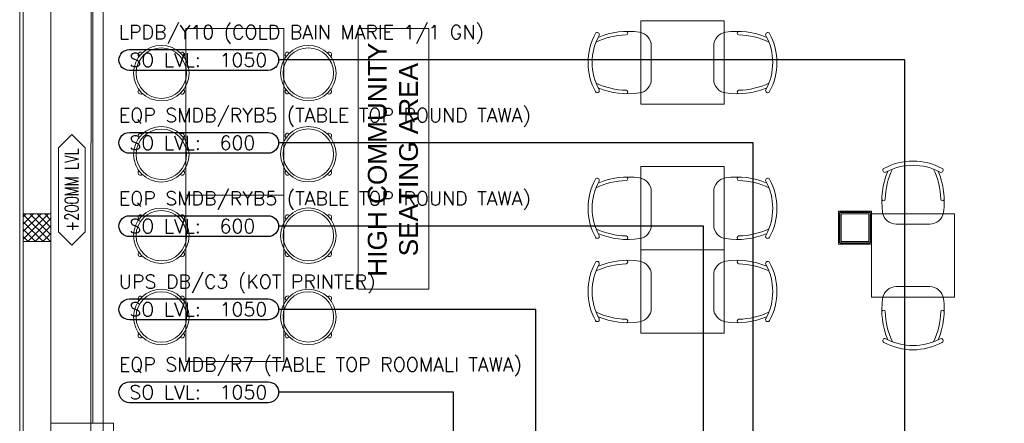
# Model space of a CAD drawing. Header units: millimetres. Extents: x -359 to 21654, y -24856 to 16255.
# Tile 5 of 31: x -25 to 7065, y 4520 to 7429. Entities that reach past the tile are written whole.
import ezdxf
from ezdxf.enums import TextEntityAlignment as Align

# ---------------------------------------------------------------- set-up
doc = ezdxf.new("R2010")
doc.units = ezdxf.units.MM
doc.header["$MEASUREMENT"] = 0
doc.linetypes.add('HIDDENX2', pattern=[0.75, 0.5, -0.25])
doc.layers.get('0').update_dxf_attribs({"color": 1, "lineweight": 5, "true_color": 0xff0000})
doc.layers.add('ELEC-SO-LVL-TAG', color=7, linetype='Continuous')
for name, color, linetype, lineweight, true_color in [('FP XREF (2)$0$a- flr dim 02', 9, 'Continuous', 0, 0x808080), ('FP XREF (2)$0$A-clmn', 9, 'Continuous', 0, 0x808080), ('FP XREF (2)$0$A-LOOSE FUR.', 9, 'Continuous', 0, 0x808080), ('FP XREF (2)$0$A-Wall & Column', 9, 'Continuous', 0, 0x808080), ('FP XREF (2)$0$JII-Furniture', 9, 'Continuous', 0, 0x808080), ('FP XREF (2)$0$N-furn', 9, 'Continuous', 0, 0x808080), ('FP XREF (2)$0$ND_26_HATCH', 9, 'Continuous', 0, 0x808080), ('FP XREF (2)$0$New Design Furn', 9, 'Continuous', 0, 0x808080), ('FP XREF (2)$0$T-TagsWndw', 9, 'Continuous', 0, 0x808080), ('FP XREF (2)$0$Z-AT_Text', 9, 'Continuous', 0, 0x808080), ('M-MEP-ELPR-CKT', 7, 'HIDDENX2', 20, 0x960000)]:
    doc.layers.add(name, color=color, linetype=linetype, lineweight=lineweight, true_color=true_color)
doc.layers.add('FP XREF (2)$0$Z-TB-NONPLOT', color=9, linetype='Continuous', lineweight=0, true_color=0x808080, plot=False)
doc.layers.add('M-MEP-ELLG-TEXT', color=7, linetype='Continuous', lineweight=20)
doc.layers.add('M-MEP-ELSL-TEXT', color=7, linetype='Continuous', lineweight=20)
doc.styles.add('FP XREF (2)$0$SSP_Note', font='romans.shx', dxfattribs={"width": 0.8})
doc.styles.add('FP XREF (2)$0$SSP_Title', font='arial.ttf')
doc.styles.add('Oswald Light', font='txt')
doc.styles.add('ROMANS-100', font='romans.shx')
doc.styles.get("Standard").update_dxf_attribs({"font": 'romans.shx'})
doc.dimstyles.new('MDS-50', dxfattribs={"dimtxt": 100, "dimasz": 100, "dimexe": 50, "dimexo": 50, "dimgap": 25, "dimtad": 1, "dimdec": 0, "dimtxsty": 'Oswald Light', "dimcen": 0, "dimdle": 1.5875, "dimazin": 0, "dimtfac": 1, "dimtdec": 0, "dimtix": 1, "dimtmove": 0, "dimatfit": 0, "dimfxl": 1, "dimfrac": 2, "dimtolj": 1, "dimarcsym": 0})

# ---------------------------------------------------------------- blocks, each defined once
blk = doc.blocks.new('FP XREF (2)$0$seating')
at = {"layer": 'FP XREF (2)$0$JII-Furniture', "color": 0, "lineweight": -2, "ltscale": 50}
for p, q in [((600, 0), (0, 0)), ((0, 0), (0, -600)), ((600, -600), (600, 0)), ((0, -600), (600, -600))]:
    blk.add_line(p, q, dxfattribs=at)
at = {"layer": 'FP XREF (2)$0$N-furn', "color": 0, "lineweight": -2}
for p, q in [((0, -600), (0, 0)), ((0, 0), (600, 0)), ((600, 0), (600, -600)), ((179.9, -75), (420.1, -75)), ((179.9, -525), (420.1, -525)), ((600, -600), (0, -600))]:
    blk.add_line(p, q, dxfattribs=at)
for centre, radius, start, end in [((300, -60.1), 440.1, 61.57492, 118.42508), ((300, -60.1), 440.1, 61.57492, 118.42508), ((637.2, 91.8), 562.1, 157.45188, 188.31665), ((97.7, 313.8), 15, 118.42792, 298.42792), ((637.2, 91.8), 537.1, 154.58519, 178.48788), ((300, -60.1), 410.1, 61.57536, 118.42464), ((-37.2, 91.8), 537.1, 1.51212, 25.41481), ((-37.2, 91.8), 562.1, 351.68335, 22.54812), ((502.3, 313.8), 15, 241.57208, 61.57208), ((502.3, 313.8), 15, 241.57208, 61.57208), ((87.6, 106.6), 12.7, 191.76363, 357.30867), ((512.4, 106.6), 12.7, 182.69133, 348.23637), ((179.9, 25), 100, 188.31665, 270), ((420.1, 25), 100, 270, 351.68335), ((179.9, -625), 100, 90, 171.68335), ((420.1, -625), 100, 8.31665, 90), ((637.2, -691.8), 562.1, 171.68335, 202.54812), ((-37.2, -691.8), 562.1, 337.45188, 8.31665), ((87.6, -706.6), 12.7, 2.69133, 168.23637), ((637.2, -691.8), 537.1, 181.51212, 205.41481), ((-37.2, -691.8), 537.1, 334.58519, 358.48788), ((512.4, -706.6), 12.7, 11.76363, 177.30867), ((97.7, -913.8), 15, 61.57208, 241.57208), ((300, -539.9), 410.1, 241.57536, 298.42464), ((502.3, -913.8), 15, 298.42792, 118.42792), ((502.3, -913.8), 15, 298.42792, 118.42792), ((300, -539.9), 440.1, 241.57492, 298.42508), ((300, -539.9), 440.1, 241.57492, 298.42508)]:
    blk.add_arc(centre, radius, start, end, dxfattribs=at)
blk = doc.blocks.new('FP XREF (2)$0$new stool')
at = {"layer": 'FP XREF (2)$0$New Design Furn', "color": 0, "lineweight": -2}
for centre, radius, start, end in [((600283, 107585.8), 198, 0, 180), ((600283, 107585.8), 180, 0, 180), ((600135.2, 107717.5), 18, 45.66911, 230.87961), ((600430.8, 107717.5), 18, 309.12039, 134.33089), ((600283, 107585.8), 198, 180, 0), ((600283, 107585.8), 180, 180, 0), ((600135.2, 107454), 18, 129.12039, 314.33089), ((600430.8, 107454), 18, 225.66911, 50.87961)]:
    blk.add_arc(centre, radius, start, end, dxfattribs=at)
blk = doc.blocks.new('FP XREF (2)$0$A$Cce852dd5')
at = {"layer": 'FP XREF (2)$0$A-Wall & Column', "color": 0, "lineweight": -2}
for p, q in [((-18, 9), (-18, 0)), ((-9, 18), (0, 18)), ((9, 18), (191, 18)), ((9, 15), (191, 15)), ((9, 12), (191, 12)), ((200, 18), (209, 18)), ((218, 9), (218, 0)), ((-18, -9), (-18, -191)), ((-15, -9), (-15, -191)), ((-12, -9), (-12, -191)), ((212, -9), (212, -191)), ((215, -9), (215, -191)), ((218, -9), (218, -191)), ((-18, -209), (-18, -200)), ((9, -212), (191, -212)), ((218, -200), (218, -209)), ((-9, -218), (0, -218)), ((9, -215), (191, -215)), ((9, -218), (191, -218)), ((209, -218), (200, -218))]:
    blk.add_line(p, q, dxfattribs=at)
for points in [[(0, 9), (-9, 18), (-18, 18), (-18, 9), (-9, 0)], [(-9, 0), (-18, 0), (-18, -9), (-9, -9)], [(9, 9), (9, 18), (0, 18), (0, 9)], [(200, 9), (200, 18), (191, 18), (191, 9)], [(209, 0), (218, 9), (218, 18), (209, 18), (200, 9)], [(209, -9), (218, -9), (218, 0), (209, 0)], [(-9, -191), (-18, -191), (-18, -200), (-9, -200)], [(-9, -200), (-18, -209), (-18, -218), (-9, -218), (0, -209)], [(0, -209), (0, -218), (9, -218), (9, -209)], [(191, -209), (191, -218), (200, -218), (200, -209)], [(200, -209), (209, -218), (218, -218), (218, -209), (209, -200)], [(209, -200), (218, -200), (218, -191), (209, -191)]]:
    blk.add_lwpolyline(points, dxfattribs=at)
blk.add_lwpolyline([(-9, -209), (209, -209), (209, 9), (-9, 9)], close=True, dxfattribs=at)
blk = doc.blocks.new('FP XREF (2)$0$A$C358790f6')
at = {"layer": 'FP XREF (2)$0$A-LOOSE FUR.'}
for points in [[(0, 2399.8), (708, 2399.8), (708, 1199.8), (0, 1199.8)], [(0, 1200), (708, 1200), (708, 0), (0, 0)]]:
    blk.add_lwpolyline(points, close=True, dxfattribs=at)
blk = doc.blocks.new('FP XREF (2)$0$SSP_Tag_Wndw')
at = {"layer": 'FP XREF (2)$0$T-TagsWndw'}
for p, q in [((-5.5, 1.75), (-7.25, 0)), ((5.5, 1.75), (-5.5, 1.75)), ((7.25, 0), (5.5, 1.75)), ((-7.25, 0), (-5.5, -1.75)), ((5.5, -1.75), (7.25, 0)), ((-5.5, -1.75), (5.5, -1.75))]:
    blk.add_line(p, q, dxfattribs=at)
at = {"layer": 'FP XREF (2)$0$T-TagsWndw', "style": 'FP XREF (2)$0$SSP_Note', "width": 0.8}
blk.add_attdef('WndwNo', text='', height=1.8, dxfattribs=at).set_placement((0, 0), align=Align.MIDDLE_CENTER)
blk = doc.blocks.new('FP XREF (2)')
at = {"layer": 'FP XREF (2)$0$ND_26_HATCH'}
h = blk.add_hatch(dxfattribs=at)
h.set_pattern_fill('ANSI37', color=256, scale=300)
h.set_pattern_definition([(45, (466752.75, 162145.904), (-26.5165043, 26.5165043), []), (135, (466752.75, 162145.904), (-26.5165043, -26.5165043), [])])
h.paths.add_polyline_path([(200, 6030), (0, 6030), (0, 5830), (200, 5830)])
at = {"layer": 'FP XREF (2)$0$a- flr dim 02'}
blk.add_lwpolyline([(2283, 8211.4), (2283, 8059.4, -0.414214), (2133, 7909.4), (502, 7909.4), (502, 4520), (200, 4520), (200, 8211.4), (948, 8211.4), (2283, 8211.4)], format="xyb", dxfattribs=at)
at = {"layer": 'FP XREF (2)$0$A-clmn'}
for p, q in [((0, 13480), (0, 0)), ((200, 13480), (200, 200)), ((650, 4520), (200, 4520)), ((650, 4220), (650, 4520))]:
    blk.add_line(p, q, dxfattribs=at)
for points in [[(0, 5830), (200, 5830), (200, 6030), (0, 6030)], [(5890, 6030), (6090, 6030), (6090, 5830), (5890, 5830)], [(5890, 5830), (6090, 5830), (6090, 6030), (5890, 6030)]]:
    blk.add_lwpolyline(points, close=True, dxfattribs=at)
at = {"layer": 'FP XREF (2)$0$Z-AT_Text'}
blk.add_lwpolyline([(2411.7, 5486.6), (2411.7, 7364.5), (2921.7, 7364.5), (2921.7, 5486.6)], close=True, dxfattribs=at)
at = {"layer": 'FP XREF (2)$0$Z-TB-NONPLOT'}
blk.add_lwpolyline([(5872, 6048), (6108, 6048), (6108, 5812), (5872, 5812)], close=True, dxfattribs=at)
ref = blk.add_blockref('FP XREF (2)$0$SSP_Tag_Wndw', (350.1, 6202.2), dxfattribs=dict(xscale=55.05875642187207, yscale=55.05875642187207, zscale=55.05875642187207, rotation=89.99999999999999))
ref.add_attrib('WndwNo', '+200MM LVL', dxfattribs={"layer": 'FP XREF (2)$0$T-TagsWndw', "height": 99.11, "rotation": 90, "style": 'FP XREF (2)$0$SSP_Note', "width": 0.7}).set_placement((350.1, 6202.2), align=Align.MIDDLE_CENTER)
at = {"layer": 'FP XREF (2)$0$A-LOOSE FUR.'}
for p, rotation in [((5048, 7420), 270), ((4448, 5770), 90), ((4448, 5170), 90)]:
    blk.add_blockref('FP XREF (2)$0$seating', p, dxfattribs=dict(at, rotation=rotation))
for name, p in [('FP XREF (2)$0$A$C358790f6', (1170.4, 4964.7)), ('FP XREF (2)$0$seating', (6108, 6030))]:
    blk.add_blockref(name, p, dxfattribs=at)
at = {"layer": 'FP XREF (2)$0$A-LOOSE FUR.', "extrusion": (-8.16355e-49, -1.29875e-40, -1), "xscale": -1.01010101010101, "yscale": 1.01010101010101, "zscale": 1.01010101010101, "rotation": 180.0610959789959}
for p in [(-607456.8, 115069.7), (-608515.9, 115070.1), (-607456.8, 114484.9), (-608515.9, 114485.4), (-607456.8, 113897.7), (-608515.9, 113898.1), (-607456.8, 113312.4), (-608515.9, 113312.9)]:
    blk.add_blockref('FP XREF (2)$0$new stool', p, dxfattribs=at)
at = {"layer": 'FP XREF (2)$0$A-Wall & Column'}
blk.add_blockref('FP XREF (2)$0$A$Cce852dd5', (5890, 6030), dxfattribs=at)
at = {"layer": 'FP XREF (2)$0$Z-AT_Text', "lineweight": 0, "insert": (2482.5, 5543.7), "char_height": 135, "width": 1753.307, "attachment_point": 1, "rotation": 90, "style": 'FP XREF (2)$0$SSP_Title'}
blk.add_mtext('\\pxqc;HIGH COMMUNITY \\PSEATING AREA', dxfattribs=at)
blk = doc.blocks.new('ELEC-SO-LVL-EQP-TAG')
at = {"layer": 'ELEC-SO-LVL-TAG'}
blk.add_lwpolyline([(75, 72.5), (1075, 72.5, -0.414214), (1150, -2.5), (1150, -2.5, -0.414214), (1075, -77.5), (75, -77.5, -0.414214), (0, -2.5), (0, -2.5, -0.414214)], format="xyb", close=True, dxfattribs=at)
at = {"layer": 'ELEC-SO-LVL-TAG', "insert": (75, -2.5), "char_height": 100, "attachment_point": 4}
blk.add_mtext_dynamic_manual_height_columns('{\\Fromans|c0;SO LVL:}', width=1015.069, gutter_width=1, heights=[0], dxfattribs=at)
at = {"layer": 'ELEC-SO-LVL-TAG', "style": 'ROMANS-100'}
for tag, p in [('SO-EQP', (0, 197.5)), ('SO-LVL', (725, -2.5))]:
    blk.add_attdef(tag, text='', height=100, dxfattribs=at).set_placement(p, align=Align.MIDDLE_LEFT)

msp = doc.modelspace()

# ---------------------------------------------------------------- block references
msp.add_blockref('FP XREF (2)', (0, 0))

# ---------------------------------------------------------------- next in the draw order: linework, layer by layer
at = {"layer": 'M-MEP-ELPR-CKT', "ltscale": 5}
for points in [[(200, 11127.3), (65.1, 11127.3, 0.414214), (-24.9, 11037.3), (-24.9, 1623.3, 0.414214), (65.1, 1533.3), (272.5, 1533.3, -0.414214), (362.5, 1443.3), (362.5, 1289.8, -0.194191), (337.3, 1227.4), (300, 1188.7), (420.8, 1072.2, 0.194191), (483.3, 1047), (1942.4, 1047, -1), (2092.4, 1047), (4595.6, 1047, -0.198912), (4659.2, 1020.6), (4729.9, 949.9), (4774.3, 994.3, 0.198912), (4800.6, 1057.9), (4800.6, 2068, -0.414214), (4890.6, 2158), (10051, 2158)], [(1899.8, 295.7), (1855.4, 340.1, -0.198912), (1829.1, 403.7), (1829.1, 1239.5, 0.414214), (1739.1, 1329.5), (576, 1329.5, -0.414363), (486, 1419.5), (489.9, 9077, 0.414363), (399.9, 9167), (402.3, 9167, -0.198912), (338.6, 9193.4), (300, 9232)], [(7554, 3203.2), (6549.5, 3203.2, -0.414214), (6459.5, 3293.2), (6459.5, 3732.5, 0.414214), (6369.5, 3822.5), (3942.5, 3822.5, 0.414214), (3852.5, 3732.5), (3852.5, 3293.2, -0.414214), (3762.5, 3203.2), (2849.5, 3203.2, 0.198912), (2785.9, 3176.9), (2741.5, 3132.5), (2697.1, 3176.9, 0.198912), (2633.5, 3203.2), (2175, 3203.2, 0.198912), (2111.4, 3176.9), (2067, 3132.5), (2022.6, 3176.9, 0.198912), (1959, 3203.2), (665.5, 3203.2, -0.414214), (575.5, 3293.2), (575.5, 7791.5, -0.414214)]]:
    msp.add_lwpolyline(points, format="xyb", dxfattribs=at)

# ---------------------------------------------------------------- next in the draw order: block references
at = {"layer": 'M-MEP-ELLG-TEXT'}
for p, values in [((689.8, 7141.2), {'SO-EQP': 'LPDB/Y10 (COLD BAIN MARIE 1/1 GN)', 'SO-LVL': '1050'}), ((689.8, 6543.7), {'SO-EQP': 'EQP SMDB/RYB5 (TABLE TOP ROUND TAWA)', 'SO-LVL': '600'}), ((689.8, 5943.7), {'SO-EQP': 'EQP SMDB/RYB5 (TABLE TOP ROUND TAWA)', 'SO-LVL': '600'}), ((689.8, 5343.7), {'SO-EQP': 'UPS DB/C3 (KOT PRINTER)', 'SO-LVL': '1050'}), ((689.9, 4746.2), {'SO-EQP': 'EQP SMDB/R7 (TABLE TOP ROOMALI TAWA)', 'SO-LVL': '1050'})]:
    msp.add_blockref('ELEC-SO-LVL-EQP-TAG', p, dxfattribs=at).add_auto_attribs(values)

# ---------------------------------------------------------------- next in the draw order: leaders
at = {"layer": 'M-MEP-ELSL-TEXT'}
for points in [[(6349.4, 2970), (6349.4, 7138.6), (1839.8, 7138.6)], [(5255.8, 3395), (5255.8, 6541.2), (1839.8, 6541.2)], [(4900.3, 3395), (4900.3, 5941.2), (1839.8, 5941.2)], [(3692.1, 2970), (3692.1, 5341.2), (1839.8, 5341.2)], [(3099.1, 2970), (3099.1, 4743.7), (1839.8, 4743.7)]]:
    msp.add_leader(points, dimstyle='MDS-50', override={"dimgap": 25, "dimtad": 0}, dxfattribs=at)

doc.saveas('drawing.dxf')
